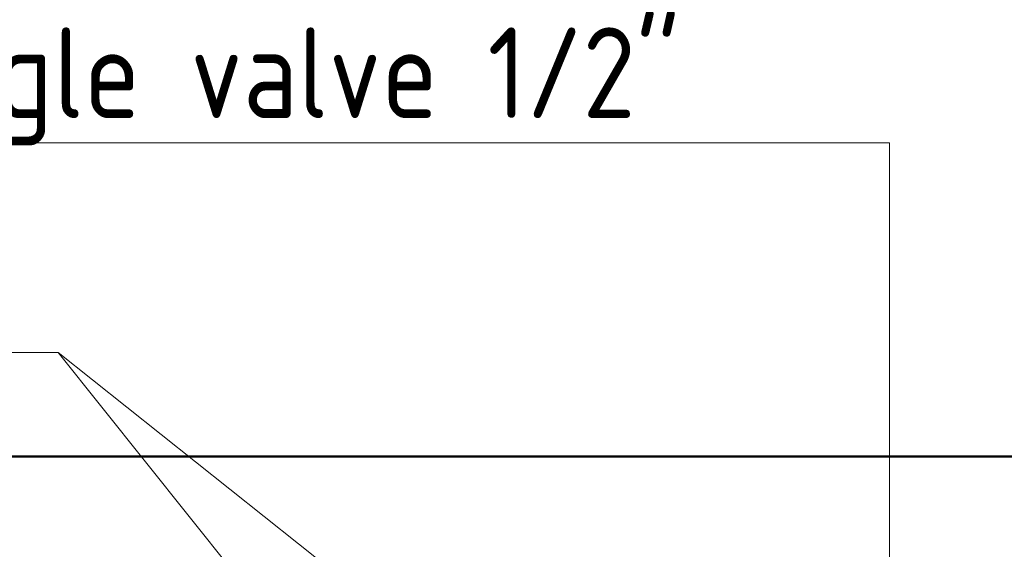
# Model space of a CAD drawing. Header units: millimetres. Extents: x -15837 to 20337, y 4737 to 43412.
# Tile 31 of 85: x 9103 to 10461, y 42648 to 43378. Entities that reach past the tile are written whole.
import ezdxf

# ---------------------------------------------------------------- set-up
doc = ezdxf.new("R2010")
doc.units = ezdxf.units.MM
for name, color, linetype, lineweight in [('A-WALL-____-MCUT', 113, 'Continuous', 50), ('A-WALL-____-OTLN', 113, 'Continuous', 20), ('P-PIPE-____-IDEN', 2, 'Continuous', 20)]:
    doc.layers.add(name, color=color, linetype=linetype, lineweight=lineweight)
doc.styles.add('GOST Common_1', font='GOST_Common.ttf', dxfattribs={"width": 0.9, "height": 125})

# ---------------------------------------------------------------- blocks, each defined once
blk = doc.blocks.new('Прямая форма - 83 new-612000-В_Этаж 03_Водопровод')
at = {"layer": 'A-WALL-____-MCUT', "color": 9}
for p, q in [((1750, 0), (300, 0)), ((2350, 0), (1750, 0))]:
    blk.add_line(p, q, dxfattribs=at)
blk = doc.blocks.new('Прямая форма - SW - 005-612001-В_Этаж 03_Водопровод')
blk.add_blockref('Прямая форма - 83 new-612000-В_Этаж 03_Водопровод', (0, 0))
blk = doc.blocks.new('83 new_ifc_RVT-1-В_Этаж 03_Водопровод')
at = {"layer": 'A-WALL-____-OTLN', "color": 253, "lineweight": 20}
blk.add_blockref('Прямая форма - SW - 005-612001-В_Этаж 03_Водопровод', (20910.3, 42775.8), dxfattribs=at)
blk = doc.blocks.new('ADSK_M_Арматура трубопроводов - ADSK_Наименование_Диаметр условный_30-1610245-В_Этаж 03_Водопровод')
at = {"layer": 'P-PIPE-____-IDEN'}
blk.add_line((-15, 0), (15, 0), dxfattribs=at)

msp = doc.modelspace()

# ---------------------------------------------------------------- linework, layer by layer
at = {"layer": 'P-PIPE-____-IDEN'}
for p, q in [((10302.3, 43208.5), (10209.9, 43208.5)), ((10302.3, 42490.7), (10302.3, 43208.5)), ((9156.2, 42918.9), (8906.7, 42918.9)), ((9156.2, 42918.9), (8906.7, 42918.9)), ((9621.4, 42548.9), (9156.2, 42918.9)), ((9474.9, 42520.2), (9156.2, 42918.9))]:
    msp.add_line(p, q, dxfattribs=at)

# ---------------------------------------------------------------- block references
at = {"lineweight": 9}
msp.add_blockref('83 new_ifc_RVT-1-В_Этаж 03_Водопровод', (-12239, 0), dxfattribs=at)
at = {"layer": 'P-PIPE-____-IDEN', "xscale": 49.99999999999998, "yscale": 49.99999999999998, "zscale": 49.99999999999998}
msp.add_blockref('ADSK_M_Арматура трубопроводов - ADSK_Наименование_Диаметр условный_30-1610245-В_Этаж 03_Водопровод', (9459.9, 43208.5), dxfattribs=at)

# ---------------------------------------------------------------- texts
at = {"layer": 'P-PIPE-____-IDEN', "lineweight": 9, "char_height": 125, "attachment_point": 1, "style": 'GOST Common_1'}
for s, insert, width in [('Angle valve 1/2"', (8896.6, 43367.5), 1352.848), ('PPR Valve with chrome handle', (6885.7, 43077.9), 2445.949)]:
    msp.add_mtext(s, dxfattribs=dict(at, insert=insert, width=width))

doc.saveas('drawing.dxf')
